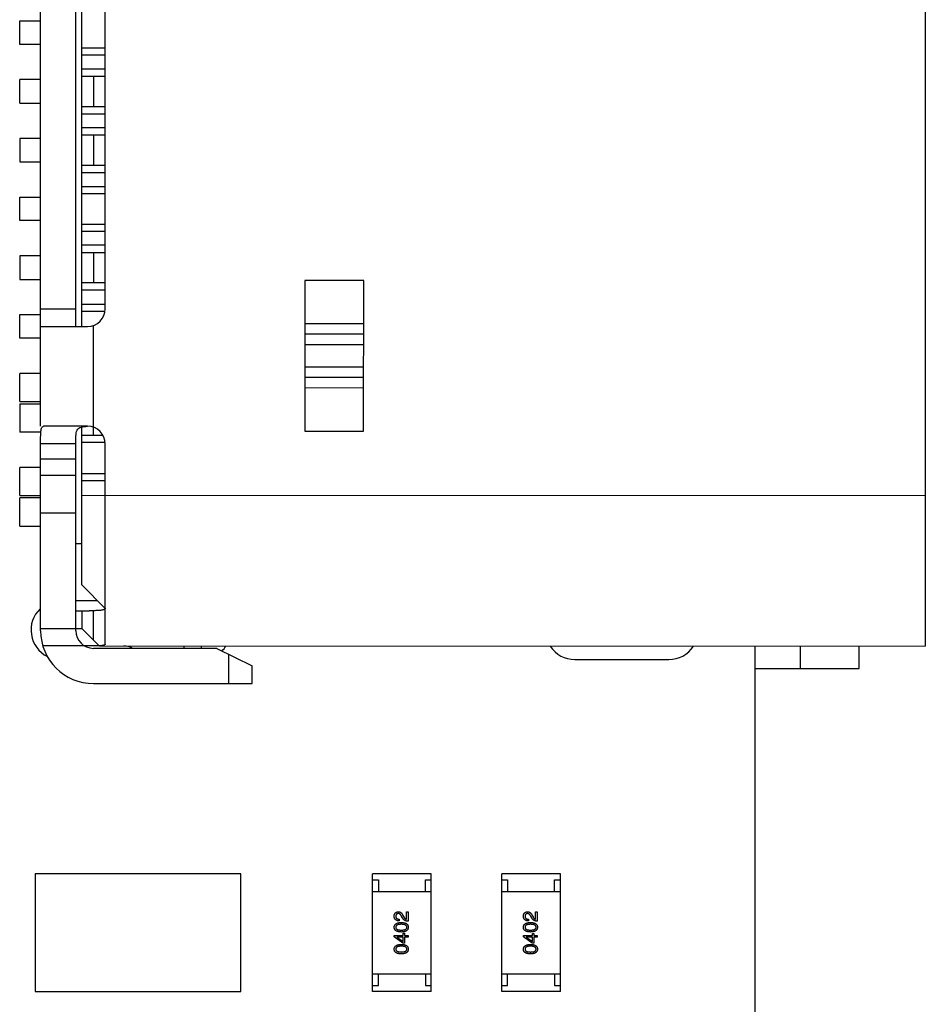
# Model space of a CAD drawing. Header units: millimetres. Extents: x 344 to 667, y 229 to 335.
# Tile 168 of 206: x 640.8 to 648.53, y 258.16 to 266.54. Entities that reach past the tile are written whole.
import ezdxf

# ---------------------------------------------------------------- set-up
doc = ezdxf.new("R2010")
doc.units = ezdxf.units.MM
doc.header["$LTSCALE"] = 0.5
doc.header["$PDMODE"] = 3
doc.header["$PDSIZE"] = 0.3125
doc.layers.get('0').update_dxf_attribs({"linetype": 'CONTINUOUS'})
doc.layers.get('Defpoints').update_dxf_attribs({"linetype": 'CONTINUOUS'})
doc.layers.add('Dim', color=6, linetype='CONTINUOUS', lineweight=13)
doc.styles.add('Verdana', font='verdana.ttf', dxfattribs={"height": 2.5})
doc.dimstyles.new('aaaaaaaa 3.0', dxfattribs={"dimtxt": 2.5, "dimasz": 2, "dimexe": 1.25, "dimexo": 0.625, "dimtad": 1, "dimzin": 9, "dimdsep": 46, "dimtxsty": 'Verdana', "dimcen": 0, "dimazin": 0, "dimtfac": 1, "dimtmove": 0, "dimatfit": 3, "dimfxl": 1, "dimlwd": 25, "dimlwe": 25, "dimarcsym": 0})

# ---------------------------------------------------------------- blocks, each defined once
blk = doc.blocks.new('*D31')
at = {"layer": 'Defpoints', "color": 0}
for p in [(644.5609, 299.2825), (644.3609, 249.2825), (665.2855, 249.2825)]:
    blk.add_point(p, dxfattribs=at)
at = {"layer": 'Dim', "color": 0, "lineweight": 25}
for p, q in [((645.1859, 299.2825), (666.5355, 299.2825)), ((665.2855, 297.2825), (665.2855, 251.2825)), ((644.9859, 249.2825), (666.5355, 249.2825))]:
    blk.add_line(p, q, dxfattribs=at)
at = {"layer": 'Dim', "color": 0}
for points in [[(665.6188, 297.2825), (664.9521, 297.2825), (665.2855, 299.2825)], [(664.9521, 251.2825), (665.6188, 251.2825), (665.2855, 249.2825)]]:
    blk.add_solid(points, dxfattribs=at)
at = {"layer": 'Dim', "color": 0, "insert": (663.3593, 274.2825), "char_height": 2.5, "attachment_point": 5, "rotation": 90, "style": 'Verdana'}
blk.add_mtext('50', dxfattribs=at)

msp = doc.modelspace()

# ---------------------------------------------------------------- linework, layer by layer
at = {"linetype": 'Continuous'}
for p, q in [((648.5086, 270.1536), (648.5078, 261.2136)), ((640.9779, 263.0843), (640.9784, 268.2843)), ((641.278, 263.9342), (641.2783, 267.4342)), ((641.328, 263.9342), (641.3283, 267.4342)), ((641.528, 264.0842), (641.5283, 267.2842)), ((640.8001, 266.5343), (640.9782, 266.5343)), ((640.8001, 266.3343), (640.8001, 266.5343)), ((640.9782, 266.3343), (640.8001, 266.3343)), ((641.3282, 266.3043), (641.5282, 266.3042)), ((641.3282, 266.2443), (641.5282, 266.2442)), ((641.5282, 266.1242), (641.3282, 266.1242)), ((641.3282, 266.0642), (641.5282, 266.0642)), ((641.4282, 266.0642), (641.4282, 265.8042)), ((640.9782, 266.0343), (640.8, 266.0343)), ((640.8, 265.8343), (640.8, 266.0343)), ((640.8, 265.8343), (640.9782, 265.8343)), ((641.5282, 265.8042), (641.3282, 265.8042)), ((641.3282, 265.7442), (641.5282, 265.7442)), ((641.5282, 265.6242), (641.3282, 265.6242)), ((641.3282, 265.5642), (641.5282, 265.5642)), ((641.4282, 265.5642), (641.4281, 265.3042)), ((640.9782, 265.5343), (640.8, 265.5343)), ((640.8, 265.5343), (640.8, 265.3343)), ((640.8, 265.3343), (640.9781, 265.3343)), ((641.5281, 265.3042), (641.3281, 265.3042)), ((641.3281, 265.2442), (641.5281, 265.2442)), ((641.3281, 265.1242), (641.5281, 265.1242)), ((641.3281, 265.0642), (641.5281, 265.0642)), ((640.7999, 265.0343), (640.9781, 265.0343)), ((640.7999, 264.8343), (640.7999, 265.0343)), ((640.9781, 264.8343), (640.7999, 264.8343)), ((641.3281, 264.8042), (641.5281, 264.8042)), ((641.3281, 264.7442), (641.5281, 264.7442)), ((641.5281, 264.6242), (641.3281, 264.6242)), ((641.3281, 264.5642), (641.5281, 264.5642)), ((641.4281, 264.5642), (641.4281, 264.3042)), ((640.9781, 264.5343), (640.7999, 264.5343)), ((640.7999, 264.5343), (640.7999, 264.3343)), ((640.7999, 264.3343), (640.9781, 264.3343)), ((641.5281, 264.3042), (641.3281, 264.3042)), ((643.2281, 264.3243), (643.2279, 263.0438)), ((643.7281, 264.3243), (643.2281, 264.3243)), ((643.7279, 263.0438), (643.7281, 264.3243)), ((641.328, 264.2442), (641.528, 264.2442)), ((640.978, 264.0843), (641.278, 264.0842)), ((641.328, 264.1242), (641.528, 264.1242)), ((641.328, 264.0642), (641.5249, 264.0642)), ((640.7998, 263.8343), (640.7999, 264.0343)), ((640.7999, 264.0343), (640.978, 264.0343)), ((640.978, 263.9343), (641.378, 263.9342)), ((641.4279, 263.0092), (641.428, 263.9428)), ((643.228, 263.9582), (643.728, 263.9582)), ((640.978, 263.8343), (640.7998, 263.8343)), ((643.228, 263.8696), (643.728, 263.8696)), ((643.728, 263.778), (643.228, 263.7781)), ((643.228, 263.5901), (643.728, 263.59)), ((640.978, 263.5343), (640.7998, 263.5343)), ((640.7998, 263.2943), (640.7998, 263.5343)), ((643.728, 263.4985), (643.228, 263.4986)), ((643.728, 263.4099), (643.228, 263.41)), ((640.7998, 263.2943), (640.978, 263.2943)), ((640.7998, 263.2743), (640.978, 263.2743)), ((640.7998, 263.2743), (640.7998, 263.0343)), ((641.3779, 263.0842), (641.0037, 263.0843)), ((641.3278, 261.7342), (641.3279, 263.0784)), ((643.2279, 263.0438), (643.7279, 263.0438)), ((640.9779, 263.0343), (640.7998, 263.0343)), ((641.3279, 263.0092), (641.5062, 263.0092)), ((640.9778, 261.3443), (640.9779, 262.9343)), ((641.2779, 262.9342), (640.9779, 262.9343)), ((641.2778, 261.3442), (641.2779, 262.9342)), ((641.3279, 262.9492), (641.5256, 262.9492)), ((641.5278, 261.2299), (641.5279, 262.9342)), ((640.9779, 262.8059), (641.2779, 262.8059)), ((640.9779, 262.7343), (640.7997, 262.7343)), ((640.7997, 262.4943), (640.7997, 262.7343)), ((641.2779, 262.6653), (640.9779, 262.6653)), ((641.3279, 262.6817), (641.5279, 262.6817)), ((641.3279, 262.6217), (641.5279, 262.6217)), ((640.7997, 262.4943), (640.9779, 262.4943)), ((640.9779, 262.4743), (640.7997, 262.4743)), ((640.7997, 262.2343), (640.7997, 262.4743)), ((648.5079, 262.4936), (641.3279, 262.4942)), ((641.2779, 262.3445), (640.9779, 262.3445)), ((640.7997, 262.2343), (640.9779, 262.2343)), ((641.3279, 262.0842), (641.2779, 262.0842)), ((641.3278, 261.7342), (641.5278, 261.5342)), ((641.4628, 261.5993), (641.2778, 261.5993)), ((641.2778, 261.5142), (641.3916, 261.5142)), ((641.3278, 261.5142), (641.3278, 261.3642)), ((641.4278, 261.5146), (641.3916, 261.5142)), ((641.4278, 261.2642), (641.4278, 261.5146)), ((640.9778, 261.3643), (641.3278, 261.3642)), ((641.4761, 261.2159), (641.3278, 261.3642)), ((641.4761, 261.2142), (640.997, 261.2143)), ((641.4778, 261.2142), (648.5078, 261.2136)), ((642.1978, 261.2142), (642.1978, 261.1942)), ((642.3478, 261.1942), (642.3478, 261.2142)), ((647.0609, 245.2738), (647.0599, 261.2138)), ((647.4459, 261.0225), (647.4459, 261.2137)), ((647.9459, 261.0225), (647.9459, 261.2137)), ((642.4778, 261.1941), (641.4278, 261.1942)), ((642.4778, 261.1941), (642.7778, 261.0441)), ((642.5778, 261.1441), (642.5778, 260.8941)), ((642.7778, 260.8941), (642.7778, 261.0441)), ((645.5261, 261.0989), (646.3261, 261.0989)), ((647.0599, 261.0225), (647.7943, 261.0225)), ((647.7943, 261.0225), (647.9459, 261.0225)), ((641.4278, 260.8942), (642.7778, 260.8941)), ((640.931, 259.2744), (640.9309, 258.2744)), ((642.681, 259.2743), (640.931, 259.2744)), ((642.6809, 258.2743), (642.681, 259.2743)), ((643.8032, 258.2742), (643.8033, 259.2742)), ((644.3033, 259.2741), (643.8033, 259.2742)), ((644.3032, 258.2741), (644.3033, 259.2741)), ((645.4033, 259.274), (644.9033, 259.2741)), ((644.9033, 258.2741), (644.9033, 259.2741)), ((645.4033, 258.274), (645.4033, 259.274)), ((643.8033, 259.2242), (643.8533, 259.2242)), ((643.8533, 259.2242), (643.8533, 259.1242)), ((644.2533, 259.2241), (644.3033, 259.2241)), ((644.2533, 259.1241), (644.2533, 259.2241)), ((644.9033, 259.2241), (644.9533, 259.2241)), ((644.9533, 259.2241), (644.9533, 259.1241)), ((645.3533, 259.2241), (645.4033, 259.224)), ((645.3533, 259.1241), (645.3533, 259.2241)), ((643.8033, 259.1242), (644.3033, 259.1241)), ((644.9033, 259.1241), (645.4033, 259.124)), ((644.0919, 258.9527), (644.1057, 258.9527)), ((644.0919, 258.8884), (644.0919, 258.9527)), ((644.1057, 258.9527), (644.1057, 258.872)), ((645.1919, 258.9526), (645.2057, 258.9526)), ((645.1919, 258.8883), (645.1919, 258.9526)), ((645.2057, 258.9526), (645.2057, 258.8719)), ((644.0302, 258.8897), (644.0302, 258.8746)), ((644.0591, 258.8996), (644.0499, 258.9153)), ((644.0624, 258.9205), (644.0696, 258.9081)), ((645.1303, 258.8896), (645.1303, 258.8745)), ((645.1591, 258.8995), (645.1499, 258.9152)), ((645.1624, 258.9204), (645.1696, 258.908)), ((644.0643, 258.7688), (644.0768, 258.7688)), ((644.0643, 258.7511), (644.0643, 258.7688)), ((644.0768, 258.7688), (644.0768, 258.7511)), ((645.1643, 258.7687), (645.1768, 258.7687)), ((645.1643, 258.751), (645.1643, 258.7687)), ((645.1768, 258.7687), (645.1768, 258.751)), ((643.9876, 258.7511), (644.0643, 258.7511)), ((643.9876, 258.7386), (643.9876, 258.7511)), ((644.0624, 258.6848), (643.9876, 258.7386)), ((644.0643, 258.7366), (644.0106, 258.7366)), ((644.0106, 258.7366), (644.0106, 258.736)), ((644.0106, 258.736), (644.0643, 258.6986)), ((644.0768, 258.6848), (644.0624, 258.6848)), ((644.0643, 258.6986), (644.0643, 258.7366)), ((644.0768, 258.7511), (644.1056, 258.7511)), ((644.1056, 258.7366), (644.0768, 258.7366)), ((644.0768, 258.7366), (644.0768, 258.6848)), ((644.1056, 258.7511), (644.1056, 258.7366)), ((645.0876, 258.751), (645.1643, 258.751)), ((645.0876, 258.7385), (645.0876, 258.751)), ((645.1624, 258.6847), (645.0876, 258.7385)), ((645.1643, 258.7365), (645.1106, 258.7365)), ((645.1106, 258.7365), (645.1106, 258.7359)), ((645.1106, 258.7359), (645.1643, 258.6985)), ((645.1768, 258.6847), (645.1624, 258.6847)), ((645.1643, 258.6985), (645.1643, 258.7365)), ((645.1768, 258.751), (645.2057, 258.751)), ((645.2056, 258.7365), (645.1768, 258.7365)), ((645.1768, 258.7365), (645.1768, 258.6847)), ((645.2057, 258.751), (645.2056, 258.7365)), ((643.8033, 258.4242), (644.3033, 258.4241)), ((643.8532, 258.3242), (643.8533, 258.4242)), ((644.2533, 258.4241), (644.2532, 258.3241)), ((644.9033, 258.4241), (645.4033, 258.424)), ((644.9533, 258.3241), (644.9533, 258.4241)), ((645.3533, 258.4241), (645.3533, 258.3241)), ((640.9309, 258.2744), (642.6809, 258.2743)), ((643.8032, 258.3242), (643.8532, 258.3242)), ((644.3032, 258.2741), (643.8032, 258.2742)), ((644.2532, 258.3241), (644.3032, 258.3241)), ((644.9033, 258.3241), (644.9533, 258.3241)), ((645.4033, 258.274), (644.9033, 258.2741)), ((645.3533, 258.3241), (645.4033, 258.324))]:
    msp.add_line(p, q, dxfattribs=at)
for centre, radius, start, end in [((641.378, 264.0842), 0.15, 269.99508, 359.99508), ((641.3779, 262.9342), 0.15, 359.99508, 89.99508), ((641.1461, 261.3493), 0.25, 133.49551, 243.72587), ((641.4278, 261.3442), 0.45, 179.99508, 269.99508), ((641.4278, 261.3442), 0.15, 179.99508, 269.99508), ((641.6856, 261.0642), 0.15, 60.09096, 89.99508), ((642.3461, 261.3492), 0.25, 314.44499, 326.70664), ((645.5261, 261.3489), 0.25, 213.2386, 269.99508), ((646.3261, 261.3489), 0.25, 269.99508, 326.706)]:
    msp.add_arc(centre, radius, start, end, dxfattribs=at)
for points, knots in [([(640.9779, 262.9343), (640.9779, 262.9441), (640.9779, 262.9635), (640.978, 262.9915), (640.9785, 263.0174), (640.9798, 263.0399), (640.9824, 263.0585), (640.9866, 263.0725), (640.9937, 263.0822), (641.0006, 263.0843), (641.0037, 263.0843)], [0, 0, 0, 0, 0.184568, 0.362245, 0.525436, 0.668087, 0.785345, 0.875124, 0.941747, 1, 1, 1, 1]), ([(641.2779, 262.9342), (641.2779, 262.9454), (641.2779, 262.967), (641.2783, 262.9981), (641.2805, 263.0262), (641.2867, 263.0505), (641.301, 263.0692), (641.323, 263.0792), (641.3491, 263.0831), (641.3679, 263.0838), (641.3779, 263.084)], [0, 0, 0, 0, 0.152712, 0.297903, 0.428287, 0.53978, 0.63798, 0.740984, 0.861776, 1, 1, 1, 1]), ([(641.5278, 261.5349), (641.5278, 261.5331), (641.5262, 261.5291), (641.5203, 261.5249), (641.5116, 261.5216), (641.5, 261.5191), (641.4855, 261.5172), (641.4612, 261.5153), (641.4416, 261.5148), (641.4278, 261.5146)], [0, 0, 0, 0, 0.049898, 0.113038, 0.199102, 0.310754, 0.447995, 0.609955, 1, 1, 1, 1]), ([(641.5278, 261.2299), (641.5278, 261.229), (641.527, 261.2268), (641.5242, 261.2244), (641.5199, 261.2223), (641.5111, 261.2196), (641.4963, 261.2173), (641.4835, 261.2163), (641.4761, 261.2159)], [0, 0, 0, 0, 0.051434, 0.114616, 0.198862, 0.307857, 0.603691, 1, 1, 1, 1]), ([(643.9876, 258.9153), (643.9877, 258.9167), (643.9879, 258.9195), (643.9885, 258.9236), (643.9894, 258.9273), (643.9905, 258.9309), (643.9919, 258.9341), (643.9935, 258.9372), (643.9953, 258.9399), (643.9974, 258.9424), (643.9998, 258.9446), (644.0024, 258.9466), (644.0052, 258.9482), (644.0083, 258.9497), (644.0116, 258.9508), (644.0152, 258.9517), (644.019, 258.9523), (644.0217, 258.9526), (644.023, 258.9527)], [0, 0, 0, 0, 0.074847, 0.14558, 0.212628, 0.276599, 0.337792, 0.396608, 0.453638, 0.509854, 0.565589, 0.621545, 0.678777, 0.737222, 0.798388, 0.862259, 0.929312, 1, 1, 1, 1]), ([(644.0224, 258.9369), (644.0216, 258.9369), (644.02, 258.9367), (644.0176, 258.9363), (644.0155, 258.9357), (644.0135, 258.935), (644.0116, 258.9341), (644.0099, 258.933), (644.0084, 258.9318), (644.0069, 258.9304), (644.0057, 258.9288), (644.0046, 258.9271), (644.0037, 258.9252), (644.0029, 258.9231), (644.0023, 258.9209), (644.0018, 258.9185), (644.0015, 258.916), (644.0014, 258.9142), (644.0014, 258.9133)], [0, 0, 0, 0, 0.069456, 0.136175, 0.198596, 0.258993, 0.316838, 0.37342, 0.428889, 0.48454, 0.540119, 0.597644, 0.65702, 0.718534, 0.783117, 0.851564, 0.923888, 1, 1, 1, 1]), ([(644.0499, 258.9153), (644.0494, 258.9162), (644.0485, 258.918), (644.047, 258.9206), (644.0454, 258.923), (644.0438, 258.9252), (644.0422, 258.9272), (644.0406, 258.9291), (644.0389, 258.9307), (644.0372, 258.9322), (644.0354, 258.9335), (644.0337, 258.9345), (644.0319, 258.9354), (644.03, 258.9361), (644.0281, 258.9366), (644.0262, 258.9369), (644.0243, 258.937), (644.023, 258.937), (644.0224, 258.9369)], [0, 0, 0, 0, 0.084365, 0.165386, 0.24176, 0.314729, 0.38433, 0.449952, 0.513164, 0.5734, 0.630824, 0.68644, 0.740136, 0.792605, 0.844515, 0.896112, 0.947763, 1, 1, 1, 1]), ([(644.023, 258.9527), (644.024, 258.9527), (644.026, 258.9528), (644.029, 258.9525), (644.0318, 258.952), (644.0346, 258.9512), (644.0373, 258.9501), (644.04, 258.9488), (644.0426, 258.9472), (644.0451, 258.9453), (644.0475, 258.9431), (644.0498, 258.9407), (644.0521, 258.938), (644.0543, 258.9351), (644.0565, 258.9318), (644.0585, 258.9283), (644.0605, 258.9245), (644.0618, 258.9219), (644.0624, 258.9205)], [0, 0, 0, 0, 0.055083, 0.109453, 0.162685, 0.21614, 0.26961, 0.324284, 0.380202, 0.437433, 0.497084, 0.559152, 0.624288, 0.692446, 0.763862, 0.838743, 0.917269, 1, 1, 1, 1]), ([(645.0876, 258.9152), (645.0877, 258.9166), (645.0879, 258.9194), (645.0885, 258.9235), (645.0894, 258.9272), (645.0905, 258.9308), (645.0919, 258.9341), (645.0935, 258.9371), (645.0953, 258.9398), (645.0974, 258.9423), (645.0998, 258.9445), (645.1024, 258.9465), (645.1052, 258.9481), (645.1083, 258.9496), (645.1116, 258.9507), (645.1152, 258.9516), (645.1191, 258.9523), (645.1217, 258.9525), (645.123, 258.9526)], [0, 0, 0, 0, 0.074847, 0.14558, 0.212628, 0.276599, 0.337792, 0.396608, 0.453638, 0.509854, 0.565589, 0.621545, 0.678777, 0.737222, 0.798388, 0.862259, 0.929312, 1, 1, 1, 1]), ([(645.1224, 258.9368), (645.1216, 258.9368), (645.12, 258.9366), (645.1176, 258.9362), (645.1155, 258.9356), (645.1135, 258.9349), (645.1116, 258.934), (645.1099, 258.9329), (645.1084, 258.9317), (645.1069, 258.9303), (645.1057, 258.9287), (645.1046, 258.927), (645.1037, 258.9251), (645.1029, 258.923), (645.1023, 258.9208), (645.1018, 258.9184), (645.1015, 258.9159), (645.1015, 258.9141), (645.1014, 258.9132)], [0, 0, 0, 0, 0.069456, 0.136175, 0.198596, 0.258993, 0.316838, 0.37342, 0.428889, 0.48454, 0.540119, 0.597644, 0.65702, 0.718534, 0.783117, 0.851564, 0.923888, 1, 1, 1, 1]), ([(645.1499, 258.9152), (645.1494, 258.9161), (645.1485, 258.9179), (645.147, 258.9205), (645.1454, 258.9229), (645.1438, 258.9251), (645.1422, 258.9271), (645.1406, 258.929), (645.1389, 258.9306), (645.1372, 258.9321), (645.1354, 258.9334), (645.1337, 258.9344), (645.1319, 258.9353), (645.13, 258.936), (645.1282, 258.9365), (645.1263, 258.9368), (645.1243, 258.937), (645.123, 258.9369), (645.1224, 258.9368)], [0, 0, 0, 0, 0.084365, 0.165386, 0.24176, 0.314729, 0.38433, 0.449952, 0.513164, 0.5734, 0.630824, 0.68644, 0.740136, 0.792605, 0.844515, 0.896112, 0.947763, 1, 1, 1, 1]), ([(645.123, 258.9526), (645.124, 258.9526), (645.126, 258.9527), (645.129, 258.9524), (645.1318, 258.9519), (645.1346, 258.9511), (645.1373, 258.95), (645.14, 258.9487), (645.1426, 258.9471), (645.1451, 258.9452), (645.1475, 258.9431), (645.1499, 258.9406), (645.1521, 258.9379), (645.1543, 258.935), (645.1565, 258.9317), (645.1585, 258.9282), (645.1605, 258.9244), (645.1618, 258.9218), (645.1624, 258.9204)], [0, 0, 0, 0, 0.055083, 0.109453, 0.162685, 0.21614, 0.26961, 0.324284, 0.380202, 0.437433, 0.497084, 0.559152, 0.624288, 0.692446, 0.763862, 0.838743, 0.917269, 1, 1, 1, 1]), ([(644.0302, 258.8746), (644.0286, 258.8747), (644.0253, 258.8748), (644.0206, 258.8753), (644.0162, 258.8762), (644.0121, 258.8773), (644.0084, 258.8788), (644.0049, 258.8806), (644.0017, 258.8827), (643.9989, 258.8851), (643.9963, 258.8878), (643.9942, 258.8908), (643.9923, 258.8942), (643.9907, 258.8978), (643.9894, 258.9017), (643.9885, 258.906), (643.9879, 258.9105), (643.9877, 258.9137), (643.9876, 258.9153)], [0, 0, 0, 0, 0.074935, 0.145873, 0.212498, 0.27598, 0.33603, 0.394042, 0.450372, 0.505546, 0.560812, 0.616481, 0.673265, 0.732328, 0.7938, 0.858943, 0.92718, 1, 1, 1, 1]), ([(643.9876, 258.8207), (643.9877, 258.8223), (643.9879, 258.8254), (643.9888, 258.8298), (643.9901, 258.8339), (643.9918, 258.8378), (643.9941, 258.8414), (643.9968, 258.8447), (643.9999, 258.8476), (644.0035, 258.8503), (644.0076, 258.8527), (644.0121, 258.8549), (644.0171, 258.8567), (644.0225, 258.8582), (644.0284, 258.8594), (644.0347, 258.8604), (644.0415, 258.8611), (644.0462, 258.8613), (644.0486, 258.8614)], [0, 0, 0, 0, 0.057415, 0.112361, 0.16496, 0.216437, 0.267441, 0.318839, 0.371478, 0.426325, 0.483626, 0.544235, 0.608673, 0.677374, 0.750405, 0.828394, 0.911525, 1, 1, 1, 1]), ([(644.0014, 258.9133), (644.0014, 258.9124), (644.0015, 258.9106), (644.0018, 258.908), (644.0024, 258.9055), (644.0031, 258.9032), (644.0042, 258.9012), (644.0054, 258.8992), (644.0069, 258.8975), (644.0086, 258.8959), (644.0105, 258.8945), (644.0127, 258.8933), (644.0151, 258.8923), (644.0177, 258.8914), (644.0205, 258.8907), (644.0235, 258.8902), (644.0268, 258.8898), (644.0291, 258.8898), (644.0302, 258.8897)], [0, 0, 0, 0, 0.065945, 0.127767, 0.186553, 0.242898, 0.297728, 0.351599, 0.404854, 0.459191, 0.515338, 0.573322, 0.634405, 0.698538, 0.767039, 0.84022, 0.917406, 1, 1, 1, 1]), ([(644.0486, 258.8614), (644.051, 258.8613), (644.0555, 258.8611), (644.0622, 258.8605), (644.0684, 258.8596), (644.0741, 258.8584), (644.0794, 258.8569), (644.0842, 258.8551), (644.0886, 258.8531), (644.0925, 258.8507), (644.096, 258.848), (644.0991, 258.845), (644.1016, 258.8416), (644.1038, 258.838), (644.1054, 258.8341), (644.1067, 258.8299), (644.1074, 258.8254), (644.1075, 258.8223), (644.1076, 258.8207)], [0, 0, 0, 0, 0.08769, 0.170218, 0.24749, 0.319818, 0.387758, 0.451391, 0.511445, 0.568185, 0.622681, 0.67526, 0.726746, 0.778428, 0.830764, 0.884397, 0.940866, 1, 1, 1, 1]), ([(644.1057, 258.872), (644.1043, 258.8721), (644.1017, 258.8722), (644.0979, 258.8726), (644.0943, 258.8731), (644.0907, 258.8739), (644.0873, 258.8749), (644.084, 258.8761), (644.0809, 258.8776), (644.0779, 258.8792), (644.0751, 258.881), (644.0724, 258.8831), (644.0698, 258.8853), (644.0674, 258.8878), (644.0651, 258.8904), (644.0629, 258.8932), (644.0609, 258.8963), (644.0597, 258.8985), (644.0591, 258.8996)], [0, 0, 0, 0, 0.069512, 0.136307, 0.201431, 0.265186, 0.327322, 0.388242, 0.448098, 0.507757, 0.566952, 0.626243, 0.686026, 0.745963, 0.807549, 0.869906, 0.934172, 1, 1, 1, 1]), ([(644.0696, 258.9081), (644.0704, 258.9067), (644.072, 258.904), (644.0746, 258.9003), (644.0772, 258.897), (644.08, 258.8943), (644.0828, 258.8921), (644.0857, 258.8903), (644.0887, 258.889), (644.0908, 258.8886), (644.0919, 258.8884)], [0, 0, 0, 0, 0.158292, 0.304606, 0.440272, 0.565336, 0.681745, 0.791834, 0.896966, 1, 1, 1, 1]), ([(645.1303, 258.8745), (645.1286, 258.8746), (645.1253, 258.8747), (645.1206, 258.8752), (645.1162, 258.8761), (645.1121, 258.8773), (645.1084, 258.8787), (645.1049, 258.8805), (645.1017, 258.8826), (645.0989, 258.885), (645.0964, 258.8877), (645.0942, 258.8907), (645.0923, 258.8941), (645.0907, 258.8977), (645.0894, 258.9016), (645.0885, 258.9059), (645.0879, 258.9104), (645.0877, 258.9136), (645.0876, 258.9152)], [0, 0, 0, 0, 0.074935, 0.145873, 0.212498, 0.27598, 0.33603, 0.394042, 0.450372, 0.505546, 0.560812, 0.616481, 0.673265, 0.732328, 0.7938, 0.858943, 0.92718, 1, 1, 1, 1]), ([(645.0876, 258.8206), (645.0877, 258.8222), (645.0879, 258.8253), (645.0888, 258.8297), (645.0901, 258.8338), (645.0918, 258.8377), (645.0941, 258.8413), (645.0968, 258.8446), (645.0999, 258.8475), (645.1035, 258.8502), (645.1076, 258.8527), (645.1121, 258.8548), (645.1171, 258.8566), (645.1225, 258.8581), (645.1284, 258.8593), (645.1347, 258.8603), (645.1415, 258.861), (645.1462, 258.8612), (645.1486, 258.8613)], [0, 0, 0, 0, 0.057415, 0.112361, 0.16496, 0.216437, 0.267441, 0.318839, 0.371478, 0.426325, 0.483626, 0.544235, 0.608673, 0.677374, 0.750405, 0.828394, 0.911525, 1, 1, 1, 1]), ([(645.1014, 258.9132), (645.1014, 258.9123), (645.1015, 258.9105), (645.1018, 258.9079), (645.1024, 258.9054), (645.1031, 258.9032), (645.1042, 258.9011), (645.1054, 258.8991), (645.1069, 258.8974), (645.1086, 258.8958), (645.1105, 258.8944), (645.1127, 258.8932), (645.1151, 258.8922), (645.1177, 258.8913), (645.1205, 258.8906), (645.1236, 258.8901), (645.1268, 258.8898), (645.1291, 258.8897), (645.1303, 258.8896)], [0, 0, 0, 0, 0.065945, 0.127767, 0.186553, 0.242898, 0.297728, 0.351599, 0.404854, 0.459191, 0.515338, 0.573322, 0.634405, 0.698538, 0.767039, 0.84022, 0.917406, 1, 1, 1, 1]), ([(645.1486, 258.8613), (645.151, 258.8612), (645.1555, 258.861), (645.1622, 258.8604), (645.1684, 258.8595), (645.1741, 258.8583), (645.1794, 258.8568), (645.1842, 258.855), (645.1886, 258.853), (645.1925, 258.8506), (645.196, 258.8479), (645.1991, 258.8449), (645.2017, 258.8416), (645.2038, 258.8379), (645.2054, 258.834), (645.2067, 258.8298), (645.2074, 258.8253), (645.2076, 258.8222), (645.2076, 258.8206)], [0, 0, 0, 0, 0.08769, 0.170218, 0.24749, 0.319818, 0.387758, 0.451391, 0.511445, 0.568185, 0.622681, 0.67526, 0.726746, 0.778428, 0.830764, 0.884397, 0.940866, 1, 1, 1, 1]), ([(645.2057, 258.8719), (645.2043, 258.872), (645.2018, 258.8721), (645.1979, 258.8725), (645.1943, 258.873), (645.1907, 258.8738), (645.1873, 258.8748), (645.1841, 258.8761), (645.1809, 258.8775), (645.1779, 258.8791), (645.1751, 258.8809), (645.1724, 258.883), (645.1698, 258.8852), (645.1674, 258.8877), (645.1651, 258.8903), (645.1629, 258.8932), (645.1609, 258.8962), (645.1597, 258.8984), (645.1591, 258.8995)], [0, 0, 0, 0, 0.069512, 0.136307, 0.201431, 0.265186, 0.327322, 0.388242, 0.448098, 0.507757, 0.566952, 0.626243, 0.686026, 0.745963, 0.807549, 0.869906, 0.934172, 1, 1, 1, 1]), ([(645.1696, 258.908), (645.1704, 258.9066), (645.172, 258.9039), (645.1746, 258.9002), (645.1772, 258.8969), (645.18, 258.8942), (645.1828, 258.892), (645.1857, 258.8902), (645.1888, 258.8889), (645.1909, 258.8885), (645.1919, 258.8883)], [0, 0, 0, 0, 0.158292, 0.304606, 0.440272, 0.565336, 0.681745, 0.791834, 0.896966, 1, 1, 1, 1]), ([(644.0486, 258.7801), (644.0462, 258.7801), (644.0414, 258.7803), (644.0346, 258.7809), (644.0282, 258.7818), (644.0223, 258.783), (644.0168, 258.7845), (644.0118, 258.7863), (644.0073, 258.7884), (644.0032, 258.7908), (643.9996, 258.7935), (643.9965, 258.7965), (643.9938, 258.7998), (643.9916, 258.8034), (643.9899, 258.8073), (643.9886, 258.8115), (643.9878, 258.816), (643.9877, 258.8191), (643.9876, 258.8207)], [0, 0, 0, 0, 0.088823, 0.172287, 0.250296, 0.323438, 0.392244, 0.456221, 0.516635, 0.573871, 0.628, 0.680335, 0.731489, 0.782557, 0.834044, 0.886738, 0.942089, 1, 1, 1, 1]), ([(644.0486, 258.8456), (644.0467, 258.8456), (644.043, 258.8456), (644.0376, 258.8453), (644.0327, 258.8448), (644.028, 258.8441), (644.0238, 258.8433), (644.0199, 258.8422), (644.0164, 258.841), (644.0132, 258.8395), (644.0105, 258.8378), (644.008, 258.836), (644.006, 258.8339), (644.0043, 258.8317), (644.003, 258.8292), (644.002, 258.8266), (644.0015, 258.8237), (644.0014, 258.8217), (644.0014, 258.8207)], [0, 0, 0, 0, 0.095719, 0.185854, 0.269738, 0.347952, 0.420315, 0.487894, 0.550245, 0.608186, 0.662454, 0.713283, 0.761375, 0.808209, 0.854301, 0.901312, 0.949396, 1, 1, 1, 1]), ([(644.0014, 258.8207), (644.0014, 258.8197), (644.0015, 258.8178), (644.002, 258.815), (644.003, 258.8125), (644.0043, 258.8101), (644.006, 258.8079), (644.008, 258.8058), (644.0104, 258.804), (644.0132, 258.8024), (644.0164, 258.801), (644.0199, 258.7998), (644.0238, 258.7988), (644.028, 258.7979), (644.0327, 258.7973), (644.0376, 258.7968), (644.043, 258.7965), (644.0467, 258.7965), (644.0486, 258.7965)], [0, 0, 0, 0, 0.049764, 0.097007, 0.143217, 0.188577, 0.235116, 0.282997, 0.333719, 0.387776, 0.445989, 0.508679, 0.576563, 0.649481, 0.728235, 0.812722, 0.903548, 1, 1, 1, 1]), ([(644.0958, 258.8207), (644.0958, 258.8217), (644.0956, 258.8237), (644.095, 258.8265), (644.094, 258.8292), (644.0927, 258.8317), (644.091, 258.8339), (644.0889, 258.836), (644.0864, 258.8378), (644.0836, 258.8395), (644.0805, 258.841), (644.077, 258.8422), (644.0731, 258.8433), (644.0689, 258.8441), (644.0643, 258.8448), (644.0594, 258.8453), (644.0541, 258.8456), (644.0505, 258.8456), (644.0486, 258.8456)], [0, 0, 0, 0, 0.050879, 0.099377, 0.146973, 0.193618, 0.240619, 0.289461, 0.34047, 0.395283, 0.453059, 0.515633, 0.582666, 0.655287, 0.732971, 0.815933, 0.905166, 1, 1, 1, 1]), ([(644.0486, 258.7965), (644.0505, 258.7965), (644.0542, 258.7965), (644.0596, 258.7968), (644.0645, 258.7973), (644.0692, 258.7979), (644.0734, 258.7988), (644.0773, 258.7998), (644.0808, 258.801), (644.084, 258.8024), (644.0868, 258.804), (644.0892, 258.8058), (644.0912, 258.8078), (644.0929, 258.8101), (644.0942, 258.8124), (644.0952, 258.815), (644.0957, 258.8178), (644.0958, 258.8197), (644.0958, 258.8207)], [0, 0, 0, 0, 0.096457, 0.187288, 0.27178, 0.350132, 0.423455, 0.491343, 0.554037, 0.612253, 0.666313, 0.717038, 0.764921, 0.811214, 0.856775, 0.902988, 0.950234, 1, 1, 1, 1]), ([(644.1076, 258.8207), (644.1075, 258.8191), (644.1074, 258.816), (644.1067, 258.8115), (644.1054, 258.8073), (644.1038, 258.8034), (644.1016, 258.7998), (644.0991, 258.7965), (644.096, 258.7935), (644.0925, 258.7908), (644.0886, 258.7884), (644.0842, 258.7863), (644.0794, 258.7845), (644.0741, 258.783), (644.0683, 258.7818), (644.0622, 258.7809), (644.0555, 258.7803), (644.051, 258.7801), (644.0486, 258.7801)], [0, 0, 0, 0, 0.059135, 0.115606, 0.169241, 0.221578, 0.273261, 0.324749, 0.377329, 0.431642, 0.488541, 0.548597, 0.612232, 0.680174, 0.752504, 0.829777, 0.912307, 1, 1, 1, 1]), ([(645.1486, 258.78), (645.1462, 258.7801), (645.1414, 258.7802), (645.1346, 258.7808), (645.1282, 258.7817), (645.1223, 258.7829), (645.1168, 258.7844), (645.1118, 258.7862), (645.1073, 258.7883), (645.1032, 258.7907), (645.0996, 258.7934), (645.0965, 258.7964), (645.0938, 258.7997), (645.0916, 258.8033), (645.0899, 258.8072), (645.0886, 258.8114), (645.0878, 258.8159), (645.0877, 258.819), (645.0876, 258.8206)], [0, 0, 0, 0, 0.088823, 0.172287, 0.250296, 0.323438, 0.392244, 0.456221, 0.516635, 0.573871, 0.628, 0.680335, 0.731489, 0.782557, 0.834044, 0.886738, 0.942089, 1, 1, 1, 1]), ([(645.1486, 258.8455), (645.1467, 258.8455), (645.143, 258.8455), (645.1377, 258.8452), (645.1327, 258.8447), (645.128, 258.8441), (645.1238, 258.8432), (645.1199, 258.8421), (645.1164, 258.8409), (645.1132, 258.8394), (645.1105, 258.8377), (645.108, 258.8359), (645.106, 258.8338), (645.1043, 258.8316), (645.103, 258.8291), (645.102, 258.8265), (645.1015, 258.8236), (645.1014, 258.8216), (645.1014, 258.8206)], [0, 0, 0, 0, 0.095719, 0.185854, 0.269738, 0.347952, 0.420315, 0.487894, 0.550245, 0.608186, 0.662454, 0.713283, 0.761375, 0.808209, 0.854301, 0.901312, 0.949396, 1, 1, 1, 1]), ([(645.1014, 258.8206), (645.1014, 258.8196), (645.1015, 258.8177), (645.102, 258.8149), (645.103, 258.8124), (645.1043, 258.81), (645.106, 258.8078), (645.108, 258.8057), (645.1105, 258.804), (645.1132, 258.8024), (645.1164, 258.8009), (645.1199, 258.7997), (645.1238, 258.7987), (645.128, 258.7978), (645.1327, 258.7972), (645.1377, 258.7967), (645.143, 258.7964), (645.1467, 258.7964), (645.1486, 258.7964)], [0, 0, 0, 0, 0.049764, 0.097007, 0.143217, 0.188577, 0.235116, 0.282997, 0.333719, 0.387776, 0.445989, 0.508679, 0.576563, 0.649481, 0.728235, 0.812722, 0.903548, 1, 1, 1, 1]), ([(645.1958, 258.8206), (645.1958, 258.8216), (645.1956, 258.8236), (645.195, 258.8265), (645.194, 258.8291), (645.1927, 258.8316), (645.191, 258.8338), (645.1889, 258.8359), (645.1864, 258.8377), (645.1837, 258.8394), (645.1805, 258.8409), (645.177, 258.8421), (645.1731, 258.8432), (645.1689, 258.844), (645.1643, 258.8447), (645.1594, 258.8452), (645.1541, 258.8455), (645.1505, 258.8455), (645.1486, 258.8455)], [0, 0, 0, 0, 0.050879, 0.099377, 0.146973, 0.193618, 0.240619, 0.289461, 0.34047, 0.395283, 0.453059, 0.515633, 0.582666, 0.655287, 0.732971, 0.815933, 0.905166, 1, 1, 1, 1]), ([(645.1486, 258.7964), (645.1505, 258.7964), (645.1542, 258.7964), (645.1596, 258.7967), (645.1645, 258.7972), (645.1692, 258.7978), (645.1734, 258.7987), (645.1773, 258.7997), (645.1808, 258.8009), (645.184, 258.8023), (645.1868, 258.8039), (645.1892, 258.8057), (645.1912, 258.8078), (645.1929, 258.81), (645.1942, 258.8123), (645.1952, 258.8149), (645.1957, 258.8177), (645.1958, 258.8196), (645.1958, 258.8206)], [0, 0, 0, 0, 0.096457, 0.187288, 0.27178, 0.350132, 0.423455, 0.491343, 0.554037, 0.612253, 0.666313, 0.717038, 0.764921, 0.811214, 0.856775, 0.902988, 0.950234, 1, 1, 1, 1]), ([(645.2076, 258.8206), (645.2076, 258.819), (645.2074, 258.8159), (645.2067, 258.8114), (645.2054, 258.8072), (645.2038, 258.8033), (645.2017, 258.7997), (645.1991, 258.7964), (645.196, 258.7934), (645.1925, 258.7907), (645.1886, 258.7883), (645.1842, 258.7862), (645.1794, 258.7844), (645.1741, 258.7829), (645.1684, 258.7817), (645.1622, 258.7808), (645.1555, 258.7802), (645.151, 258.7801), (645.1486, 258.78)], [0, 0, 0, 0, 0.059135, 0.115606, 0.169241, 0.221578, 0.273261, 0.324749, 0.377329, 0.431642, 0.488541, 0.548597, 0.612232, 0.680174, 0.752504, 0.829777, 0.912307, 1, 1, 1, 1]), ([(643.9876, 258.6342), (643.9877, 258.6358), (643.9879, 258.6388), (643.9887, 258.6433), (643.9901, 258.6474), (643.9918, 258.6513), (643.994, 258.6549), (643.9967, 258.6581), (643.9999, 258.6611), (644.0035, 258.6638), (644.0076, 258.6662), (644.0121, 258.6683), (644.0171, 258.6702), (644.0225, 258.6717), (644.0284, 258.6729), (644.0347, 258.6739), (644.0415, 258.6745), (644.0462, 258.6747), (644.0486, 258.6749)], [0, 0, 0, 0, 0.057415, 0.112361, 0.16496, 0.216437, 0.267441, 0.318839, 0.371478, 0.426325, 0.483626, 0.544235, 0.608673, 0.677374, 0.750405, 0.828394, 0.911525, 1, 1, 1, 1]), ([(644.0486, 258.5935), (644.0461, 258.5936), (644.0414, 258.5938), (644.0346, 258.5944), (644.0282, 258.5953), (644.0223, 258.5965), (644.0168, 258.598), (644.0118, 258.5998), (644.0073, 258.6019), (644.0032, 258.6043), (643.9996, 258.6069), (643.9964, 258.61), (643.9938, 258.6133), (643.9916, 258.6169), (643.9899, 258.6208), (643.9886, 258.625), (643.9878, 258.6295), (643.9877, 258.6326), (643.9876, 258.6342)], [0, 0, 0, 0, 0.088823, 0.172287, 0.250296, 0.323438, 0.392244, 0.456221, 0.516635, 0.573871, 0.628, 0.680335, 0.731489, 0.782557, 0.834044, 0.886738, 0.942089, 1, 1, 1, 1]), ([(644.0486, 258.6591), (644.0467, 258.6591), (644.043, 258.6591), (644.0376, 258.6588), (644.0326, 258.6583), (644.028, 258.6576), (644.0238, 258.6568), (644.0199, 258.6557), (644.0164, 258.6544), (644.0132, 258.653), (644.0104, 258.6513), (644.008, 258.6495), (644.006, 258.6474), (644.0043, 258.6452), (644.003, 258.6427), (644.002, 258.64), (644.0015, 258.6372), (644.0014, 258.6352), (644.0014, 258.6342)], [0, 0, 0, 0, 0.095719, 0.185854, 0.269738, 0.347952, 0.420315, 0.487894, 0.550245, 0.608186, 0.662454, 0.713283, 0.761375, 0.808209, 0.854301, 0.901312, 0.949396, 1, 1, 1, 1]), ([(644.0014, 258.6342), (644.0014, 258.6332), (644.0015, 258.6313), (644.002, 258.6285), (644.003, 258.6259), (644.0043, 258.6235), (644.006, 258.6213), (644.008, 258.6193), (644.0104, 258.6175), (644.0132, 258.6159), (644.0164, 258.6145), (644.0199, 258.6133), (644.0238, 258.6123), (644.028, 258.6114), (644.0326, 258.6107), (644.0376, 258.6103), (644.043, 258.61), (644.0467, 258.61), (644.0486, 258.6099)], [0, 0, 0, 0, 0.049764, 0.097007, 0.143217, 0.188577, 0.235116, 0.282997, 0.333719, 0.387776, 0.445989, 0.508679, 0.576563, 0.649481, 0.728235, 0.812722, 0.903548, 1, 1, 1, 1]), ([(644.0486, 258.6749), (644.0509, 258.6748), (644.0555, 258.6746), (644.0622, 258.674), (644.0683, 258.6731), (644.0741, 258.6719), (644.0793, 258.6704), (644.0842, 258.6686), (644.0886, 258.6665), (644.0925, 258.6641), (644.096, 258.6614), (644.0991, 258.6584), (644.1016, 258.6551), (644.1038, 258.6515), (644.1054, 258.6476), (644.1066, 258.6434), (644.1074, 258.6389), (644.1075, 258.6358), (644.1076, 258.6342)], [0, 0, 0, 0, 0.08769, 0.170218, 0.24749, 0.319818, 0.387758, 0.451391, 0.511445, 0.568185, 0.622681, 0.67526, 0.726746, 0.778428, 0.830764, 0.884397, 0.940866, 1, 1, 1, 1]), ([(644.0958, 258.6342), (644.0957, 258.6352), (644.0956, 258.6372), (644.095, 258.64), (644.094, 258.6427), (644.0926, 258.6451), (644.091, 258.6474), (644.0889, 258.6494), (644.0864, 258.6513), (644.0836, 258.653), (644.0805, 258.6544), (644.077, 258.6557), (644.0731, 258.6568), (644.0689, 258.6576), (644.0643, 258.6583), (644.0594, 258.6588), (644.0541, 258.6591), (644.0505, 258.6591), (644.0486, 258.6591)], [0, 0, 0, 0, 0.050879, 0.099377, 0.146973, 0.193618, 0.240619, 0.289461, 0.34047, 0.395283, 0.453059, 0.515633, 0.582666, 0.655287, 0.732971, 0.815933, 0.905166, 1, 1, 1, 1]), ([(644.0486, 258.6099), (644.0505, 258.61), (644.0542, 258.61), (644.0595, 258.6103), (644.0645, 258.6107), (644.0691, 258.6114), (644.0734, 258.6123), (644.0773, 258.6132), (644.0808, 258.6145), (644.0839, 258.6159), (644.0867, 258.6175), (644.0892, 258.6193), (644.0912, 258.6213), (644.0929, 258.6235), (644.0942, 258.6259), (644.0951, 258.6285), (644.0957, 258.6313), (644.0958, 258.6332), (644.0958, 258.6342)], [0, 0, 0, 0, 0.096457, 0.187288, 0.27178, 0.350132, 0.423455, 0.491343, 0.554037, 0.612253, 0.666313, 0.717038, 0.764921, 0.811214, 0.856775, 0.902988, 0.950234, 1, 1, 1, 1]), ([(644.1076, 258.6342), (644.1075, 258.6326), (644.1074, 258.6295), (644.1066, 258.625), (644.1054, 258.6208), (644.1038, 258.6169), (644.1016, 258.6133), (644.099, 258.6099), (644.096, 258.6069), (644.0925, 258.6043), (644.0886, 258.6018), (644.0842, 258.5998), (644.0793, 258.598), (644.0741, 258.5965), (644.0683, 258.5953), (644.0621, 258.5944), (644.0555, 258.5938), (644.0509, 258.5936), (644.0486, 258.5935)], [0, 0, 0, 0, 0.059135, 0.115606, 0.169241, 0.221578, 0.273261, 0.324749, 0.377329, 0.431642, 0.488541, 0.548597, 0.612232, 0.680174, 0.752504, 0.829777, 0.912307, 1, 1, 1, 1]), ([(645.0876, 258.6341), (645.0877, 258.6357), (645.0879, 258.6387), (645.0887, 258.6432), (645.0901, 258.6473), (645.0918, 258.6512), (645.0941, 258.6548), (645.0967, 258.658), (645.0999, 258.661), (645.1035, 258.6637), (645.1076, 258.6661), (645.1121, 258.6682), (645.1171, 258.6701), (645.1225, 258.6716), (645.1284, 258.6728), (645.1347, 258.6738), (645.1415, 258.6744), (645.1462, 258.6747), (645.1486, 258.6748)], [0, 0, 0, 0, 0.057415, 0.112361, 0.16496, 0.216437, 0.267441, 0.318839, 0.371478, 0.426325, 0.483626, 0.544235, 0.608673, 0.677374, 0.750405, 0.828394, 0.911525, 1, 1, 1, 1]), ([(645.1486, 258.5934), (645.1461, 258.5935), (645.1414, 258.5937), (645.1346, 258.5943), (645.1282, 258.5952), (645.1223, 258.5964), (645.1168, 258.5979), (645.1118, 258.5997), (645.1073, 258.6018), (645.1032, 258.6042), (645.0996, 258.6069), (645.0965, 258.6099), (645.0938, 258.6132), (645.0916, 258.6168), (645.0899, 258.6207), (645.0886, 258.6249), (645.0878, 258.6294), (645.0877, 258.6325), (645.0876, 258.6341)], [0, 0, 0, 0, 0.088823, 0.172287, 0.250296, 0.323438, 0.392244, 0.456221, 0.516635, 0.573871, 0.628, 0.680335, 0.731489, 0.782557, 0.834044, 0.886738, 0.942089, 1, 1, 1, 1]), ([(645.1486, 258.659), (645.1467, 258.659), (645.143, 258.659), (645.1376, 258.6587), (645.1326, 258.6582), (645.128, 258.6575), (645.1238, 258.6567), (645.1199, 258.6556), (645.1164, 258.6543), (645.1132, 258.6529), (645.1104, 258.6512), (645.108, 258.6494), (645.106, 258.6473), (645.1043, 258.6451), (645.103, 258.6426), (645.102, 258.6399), (645.1015, 258.6371), (645.1014, 258.6351), (645.1014, 258.6341)], [0, 0, 0, 0, 0.095719, 0.185854, 0.269738, 0.347952, 0.420315, 0.487894, 0.550245, 0.608186, 0.662454, 0.713283, 0.761375, 0.808209, 0.854301, 0.901312, 0.949396, 1, 1, 1, 1]), ([(645.1014, 258.6341), (645.1014, 258.6331), (645.1015, 258.6312), (645.102, 258.6284), (645.103, 258.6258), (645.1043, 258.6234), (645.106, 258.6212), (645.108, 258.6192), (645.1104, 258.6174), (645.1132, 258.6158), (645.1164, 258.6144), (645.1199, 258.6132), (645.1238, 258.6122), (645.128, 258.6113), (645.1326, 258.6106), (645.1376, 258.6102), (645.143, 258.6099), (645.1467, 258.6099), (645.1486, 258.6098)], [0, 0, 0, 0, 0.049764, 0.097007, 0.143217, 0.188577, 0.235116, 0.282997, 0.333719, 0.387776, 0.445989, 0.508679, 0.576563, 0.649481, 0.728235, 0.812722, 0.903548, 1, 1, 1, 1]), ([(645.1486, 258.6748), (645.151, 258.6747), (645.1555, 258.6745), (645.1622, 258.6739), (645.1683, 258.673), (645.1741, 258.6718), (645.1794, 258.6703), (645.1842, 258.6685), (645.1886, 258.6664), (645.1925, 258.6641), (645.196, 258.6614), (645.1991, 258.6583), (645.2016, 258.655), (645.2038, 258.6514), (645.2054, 258.6475), (645.2066, 258.6433), (645.2074, 258.6388), (645.2075, 258.6357), (645.2076, 258.6341)], [0, 0, 0, 0, 0.08769, 0.170218, 0.24749, 0.319818, 0.387758, 0.451391, 0.511445, 0.568185, 0.622681, 0.67526, 0.726746, 0.778428, 0.830764, 0.884397, 0.940866, 1, 1, 1, 1]), ([(645.1958, 258.6341), (645.1957, 258.6351), (645.1956, 258.6371), (645.195, 258.6399), (645.194, 258.6426), (645.1926, 258.645), (645.191, 258.6473), (645.1889, 258.6494), (645.1864, 258.6512), (645.1836, 258.6529), (645.1805, 258.6543), (645.177, 258.6556), (645.1731, 258.6567), (645.1689, 258.6575), (645.1643, 258.6582), (645.1594, 258.6587), (645.1541, 258.659), (645.1505, 258.659), (645.1486, 258.659)], [0, 0, 0, 0, 0.050879, 0.099377, 0.146973, 0.193618, 0.240619, 0.289461, 0.34047, 0.395283, 0.453059, 0.515633, 0.582666, 0.655287, 0.732971, 0.815933, 0.905166, 1, 1, 1, 1]), ([(645.1486, 258.6098), (645.1505, 258.6099), (645.1542, 258.6099), (645.1595, 258.6102), (645.1645, 258.6106), (645.1691, 258.6113), (645.1734, 258.6122), (645.1773, 258.6132), (645.1808, 258.6144), (645.1839, 258.6158), (645.1867, 258.6174), (645.1892, 258.6192), (645.1912, 258.6212), (645.1929, 258.6234), (645.1942, 258.6258), (645.1951, 258.6284), (645.1957, 258.6312), (645.1958, 258.6331), (645.1958, 258.6341)], [0, 0, 0, 0, 0.096457, 0.187288, 0.27178, 0.350132, 0.423455, 0.491343, 0.554037, 0.612253, 0.666313, 0.717038, 0.764921, 0.811214, 0.856775, 0.902988, 0.950234, 1, 1, 1, 1]), ([(645.2076, 258.6341), (645.2075, 258.6325), (645.2074, 258.6294), (645.2066, 258.6249), (645.2054, 258.6207), (645.2038, 258.6168), (645.2016, 258.6132), (645.1991, 258.6099), (645.196, 258.6068), (645.1925, 258.6042), (645.1886, 258.6018), (645.1842, 258.5997), (645.1793, 258.5979), (645.1741, 258.5964), (645.1683, 258.5952), (645.1622, 258.5943), (645.1555, 258.5937), (645.1509, 258.5935), (645.1486, 258.5934)], [0, 0, 0, 0, 0.059135, 0.115606, 0.169241, 0.221578, 0.273261, 0.324749, 0.377329, 0.431642, 0.488541, 0.548597, 0.612232, 0.680174, 0.752504, 0.829777, 0.912307, 1, 1, 1, 1])]:
    msp.add_open_spline(points, degree=3, knots=knots, dxfattribs=at)

# ---------------------------------------------------------------- dimensions: what is measured, and where the dimension line sits
at = {"layer": 'Dim'}
dim = msp.add_linear_dim(base=(665.2855, 249.2825), p1=(644.5609, 299.2825), p2=(644.3609, 249.2825), angle=90, dimstyle='aaaaaaaa 3.0', dxfattribs=at)
dim.commit()
dim.dimension.update_dxf_attribs({"geometry": '*D31', "text_midpoint": (665.2855, 274.2825), "dimtype": 160})

doc.saveas('drawing.dxf')
